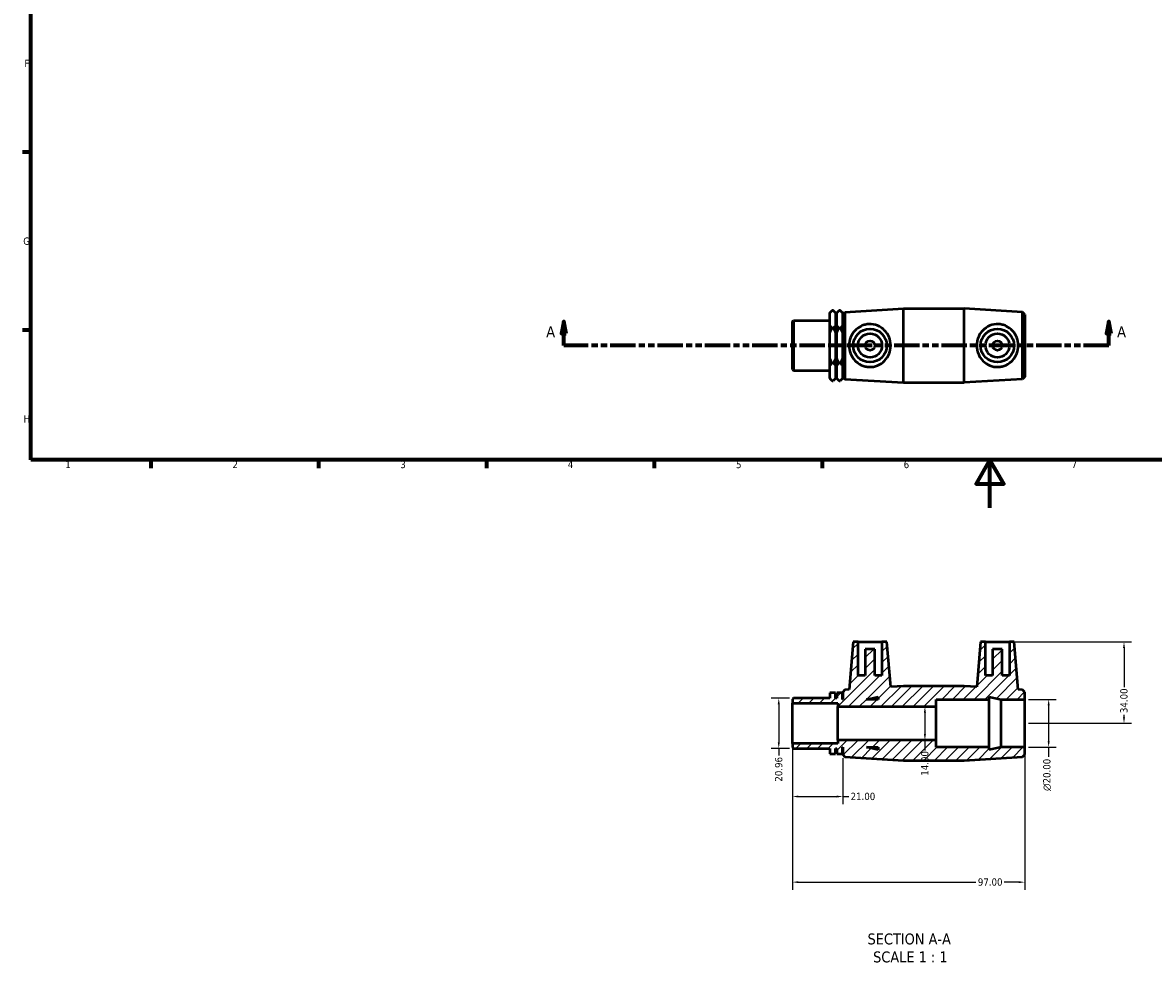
# Model space of a CAD drawing. Header units: millimetres. Extents: x -4 to 905, y -189 to 594.
# Tile 1 of 3: x 17 to 489, y -189 to 203. Entities that reach past the tile are written whole.
import ezdxf

# ---------------------------------------------------------------- set-up
doc = ezdxf.new("R2010")
doc.units = ezdxf.units.MM
doc.linetypes.add('DOUBLE_DASH_CHAIN', pattern=[1.2403, 0.6614, -0.0827, 0.1654, -0.0827, 0.1654, -0.0827])
for name, color, linetype, lineweight in [('Border (ANSI)', 7, 'Continuous', 70), ('Dimension (ANSI)', 7, 'Continuous', 25), ('Hatch (ANSI)', 7, 'Continuous', 18), ('Section Line (ANSI)', 7, 'DOUBLE_DASH_CHAIN', 70), ('Symbol (ANSI)', 7, 'Continuous', 25), ('Visible (ANSI)', 7, 'Continuous', 50)]:
    doc.layers.add(name, color=color, linetype=linetype, lineweight=lineweight)
doc.styles.add('Label Text (ANSI)', font='tahoma.ttf')
doc.styles.add('Note Text (ANSI)', font='tahoma.ttf')
doc.dimstyles.new('Default - mm (ANSI)', dxfattribs={"dimtxt": 3.048, "dimasz": 2.5, "dimexe": 3.175, "dimexo": 1.6002, "dimgap": 0.8, "dimtad": 0, "dimtoh": 1, "dimrnd": 1e-08, "dimzin": 4, "dimdsep": 46, "dimtxsty": 'Note Text (ANSI)', "dimcen": 0.09, "dimdle": 10, "dimclrd": 256, "dimclre": 256, "dimclrt": 256, "dimadec": 1, "dimazin": 1, "dimtfac": 1, "dimtofl": 0, "dimtmove": 0, "dimatfit": 3, "dimfxl": 1, "dimtolj": 1, "dimtzin": 4, "dimlwd": -1, "dimlwe": -1, "dimarcsym": 0})

# ---------------------------------------------------------------- blocks, each defined once
blk = doc.blocks.new('Borders Default Border')
at = {"layer": 'Border (ANSI)'}
for p, q in [((20, 148.5), (16.55, 148.5)), ((20, 74.25), (16.55, 74.25)), ((70.08, 20), (70.08, 16.55)), ((140.17, 20), (140.17, 16.55)), ((210.25, 20), (210.25, 16.55)), ((280.33, 20), (280.33, 16.55)), ((350.42, 20), (350.42, 16.55))]:
    blk.add_line(p, q, dxfattribs=at)
at = {"layer": 'Border (ANSI)', "flags": 128}
for points in [[(20, 20), (20, 574), (821, 574), (821, 20), (20, 20)], [(420.5, 0), (420.5, 20), (414.73, 10), (426.27, 10), (420.5, 20)]]:
    blk.add_lwpolyline(points, dxfattribs=at)
at = {"layer": 'Border (ANSI)', "char_height": 3.05, "attachment_point": 7, "style": 'Note Text (ANSI)'}
for s, insert in [('F', (17.29, 184.1)), ('G', (16.81, 109.79)), ('H', (16.97, 35.6)), ('1', (34.35, 16.55)), ('2', (104.2, 16.55)), ('3', (174.26, 16.49)), ('4', (244.23, 16.55)), ('5', (314.48, 16.49)), ('6', (384.49, 16.49)), ('7', (454.6, 16.55))]:
    blk.add_mtext(s, dxfattribs=dict(at, insert=insert))
blk = doc.blocks.new('2dTransSection0')
at = {"layer": 'Section Line (ANSI)', "linetype": 'Continuous'}
for p, q in [((242.58, 77.76), (241.58, 72.76)), ((242.58, 72.76), (242.58, 77.76)), ((243.58, 72.76), (242.58, 77.76)), ((470.16, 77.76), (469.16, 72.76)), ((470.16, 72.76), (470.16, 77.76)), ((471.16, 72.76), (470.16, 77.76)), ((241.58, 72.76), (243.58, 72.76)), ((242.58, 67.76), (242.58, 72.76)), ((469.16, 72.76), (471.16, 72.76)), ((470.16, 67.76), (470.16, 72.76)), ((252.74, 67.76), (242.58, 67.76)), ((470.16, 67.76), (459.99, 67.76))]:
    blk.add_line(p, q, dxfattribs=at)
at = {"layer": 'Section Line (ANSI)', "linetype": 'DOUBLE_DASH_CHAIN', "ltscale": 15.935683}
blk.add_line((470.16, 67.76), (242.58, 67.76), dxfattribs=at)
at = {"layer": 'Section Line (ANSI)', "linetype": 'Continuous', "flags": 128}
for points in [[(243.58, 72.76), (242.58, 77.76), (241.58, 72.76), (243.58, 72.76)], [(471.16, 72.76), (470.16, 77.76), (469.16, 72.76), (471.16, 72.76)]]:
    blk.add_lwpolyline(points, dxfattribs=at)
at = {"layer": 'Section Line (ANSI)'}
for points in [[(243.58, 72.76), (242.58, 77.76), (241.58, 72.76), (243.58, 72.76)], [(471.16, 72.76), (470.16, 77.76), (469.16, 72.76), (471.16, 72.76)]]:
    blk.add_solid(points, dxfattribs=at)
at = {"layer": 'Section Line (ANSI)', "char_height": 4.57, "attachment_point": 7, "style": 'Label Text (ANSI)'}
for insert in [(235.22, 71.26), (473.63, 71.26)]:
    blk.add_mtext('A', dxfattribs=dict(at, insert=insert))
blk = doc.blocks.new('*D7')
at = {"layer": 'Defpoints', "color": 0, "transparency": 16777216}
for p in [(435.03, -80.05), (435.03, -100.05), (445.03, -100.05)]:
    blk.add_point(p, dxfattribs=at)
at = {"layer": 'Dimension (ANSI)', "transparency": 16777216}
for p, q in [((436.63, -80.05), (448.21, -80.05)), ((445.03, -82.55), (445.03, -97.55)), ((436.63, -100.05), (448.21, -100.05)), ((445.03, -100.05), (445.03, -103.98))]:
    blk.add_line(p, q, dxfattribs=at)
for points in [[(444.61, -82.55), (445.45, -82.55), (445.03, -80.05)], [(444.61, -97.55), (445.45, -97.55), (445.03, -100.05)]]:
    blk.add_solid(points, dxfattribs=at)
at = {"layer": 'Dimension (ANSI)', "transparency": 16777216, "insert": (442.74, -118.32), "char_height": 3.048, "attachment_point": 1, "rotation": 90, "style": 'Note Text (ANSI)'}
blk.add_mtext('\\A1;\\fAIGDT|b0|i0;\\H3.0480;\\ln\\fTahoma|b0|i0;\\H3.0480;20.00', dxfattribs=at)
blk = doc.blocks.new('*D8')
at = {"layer": 'Defpoints', "color": 0, "transparency": 16777216}
for p in [(428.63, -56.05), (435.03, -90.05), (476.5, -90.05)]:
    blk.add_point(p, dxfattribs=at)
at = {"layer": 'Dimension (ANSI)', "transparency": 16777216}
for p, q in [((430.23, -56.05), (479.68, -56.05)), ((476.5, -58.55), (476.5, -74.91)), ((476.5, -87.55), (476.5, -86.57)), ((436.63, -90.05), (479.68, -90.05))]:
    blk.add_line(p, q, dxfattribs=at)
for points in [[(476.09, -58.55), (476.92, -58.55), (476.5, -56.05)], [(476.09, -87.55), (476.92, -87.55), (476.5, -90.05)]]:
    blk.add_solid(points, dxfattribs=at)
at = {"layer": 'Dimension (ANSI)', "transparency": 16777216, "insert": (474.92, -85.77), "char_height": 3.048, "attachment_point": 1, "rotation": 90, "style": 'Note Text (ANSI)'}
blk.add_mtext('\\A1;34.00', dxfattribs=at)
blk = doc.blocks.new('*D9')
at = {"layer": 'Defpoints', "color": 0, "transparency": 16777216}
for p in [(338.45, -79.57), (332.33, -100.53), (338.45, -100.53)]:
    blk.add_point(p, dxfattribs=at)
at = {"layer": 'Dimension (ANSI)', "transparency": 16777216}
for p, q in [((336.85, -79.57), (329.15, -79.57)), ((332.33, -82.07), (332.33, -98.03)), ((336.85, -100.53), (329.15, -100.53)), ((332.33, -100.53), (332.33, -103.55))]:
    blk.add_line(p, q, dxfattribs=at)
for points in [[(331.91, -82.07), (332.74, -82.07), (332.33, -79.57)], [(331.91, -98.03), (332.74, -98.03), (332.33, -100.53)]]:
    blk.add_solid(points, dxfattribs=at)
at = {"layer": 'Dimension (ANSI)', "transparency": 16777216, "insert": (330.74, -114.41), "char_height": 3.048, "attachment_point": 1, "rotation": 90, "style": 'Note Text (ANSI)'}
blk.add_mtext('\\A1;20.96', dxfattribs=at)
blk = doc.blocks.new('*D10')
at = {"layer": 'Defpoints', "color": 0, "transparency": 16777216}
for p in [(338.03, -98.43), (359.03, -103.07), (359.03, -120.63)]:
    blk.add_point(p, dxfattribs=at)
at = {"layer": 'Dimension (ANSI)', "transparency": 16777216}
for p, q in [((338.03, -100.03), (338.03, -123.81)), ((359.03, -104.67), (359.03, -123.81)), ((340.53, -120.63), (356.53, -120.63)), ((359.03, -120.63), (361.53, -120.63))]:
    blk.add_line(p, q, dxfattribs=at)
for points in [[(340.53, -120.22), (340.53, -121.05), (338.03, -120.63)], [(356.53, -120.22), (356.53, -121.05), (359.03, -120.63)]]:
    blk.add_solid(points, dxfattribs=at)
at = {"layer": 'Dimension (ANSI)', "transparency": 16777216, "insert": (362.33, -119.05), "char_height": 3.048, "attachment_point": 1, "style": 'Note Text (ANSI)'}
blk.add_mtext('\\A1;21.00', dxfattribs=at)
blk = doc.blocks.new('*D11')
at = {"layer": 'Defpoints', "color": 0, "transparency": 16777216}
for p in [(338.03, -98.43), (435.03, -100.05), (435.03, -156.4)]:
    blk.add_point(p, dxfattribs=at)
at = {"layer": 'Dimension (ANSI)', "transparency": 16777216}
for p, q in [((338.03, -100.03), (338.03, -159.57)), ((435.03, -101.65), (435.03, -159.57)), ((340.53, -156.4), (414.67, -156.4)), ((432.53, -156.4), (426.39, -156.4))]:
    blk.add_line(p, q, dxfattribs=at)
for points in [[(340.53, -155.98), (340.53, -156.81), (338.03, -156.4)], [(432.53, -155.98), (432.53, -156.81), (435.03, -156.4)]]:
    blk.add_solid(points, dxfattribs=at)
at = {"layer": 'Dimension (ANSI)', "transparency": 16777216, "insert": (415.47, -154.81), "char_height": 3.048, "attachment_point": 1, "style": 'Note Text (ANSI)'}
blk.add_mtext('\\A1;97.00', dxfattribs=at)
blk = doc.blocks.new('*D12')
at = {"layer": 'Defpoints', "color": 0, "transparency": 16777216}
for p in [(393.36, -83.05), (393.36, -97.05), (393.36, -97.05)]:
    blk.add_point(p, dxfattribs=at)
at = {"layer": 'Dimension (ANSI)', "transparency": 16777216}
for p, q in [((393.36, -85.55), (393.36, -94.55)), ((393.36, -97.05), (393.36, -101.35))]:
    blk.add_line(p, q, dxfattribs=at)
for points in [[(392.95, -85.55), (393.78, -85.55), (393.36, -83.05)], [(392.95, -94.55), (393.78, -94.55), (393.36, -97.05)]]:
    blk.add_solid(points, dxfattribs=at)
at = {"layer": 'Dimension (ANSI)', "transparency": 16777216, "insert": (391.78, -111.94), "char_height": 3.048, "attachment_point": 1, "rotation": 90, "style": 'Note Text (ANSI)'}
blk.add_mtext('\\A1;14.00', dxfattribs=at)

msp = doc.modelspace()

# ---------------------------------------------------------------- hatches: boundary and pattern name
at = {"layer": 'Hatch (ANSI)'}
h = msp.add_hatch(dxfattribs=at)
h.set_pattern_fill('ANSI31', color=256, scale=25.4, style=0)
h.set_pattern_definition([(45, (0, 0), (-2.245064, 2.245064), [])])
h.paths.add_polyline_path([(398.031, -97.049), (356.931, -97.049), (356.931, -98.431), (338.031, -98.431), (338.031, -100.108), (338.45, -100.527), (353.681, -100.527), (353.681, -102.753), (356.044, -102.753), (356.044, -100.527), (356.569, -100.527), (356.569, -102.753), (358.931, -102.753), (358.931, -100.049), (359.031, -100.049), (359.031, -103.069), (359.959, -104.056), (384.365, -105.549), (409.698, -105.549), (434.103, -104.056), (435.031, -103.069), (435.031, -100.049), (425.165, -100.049), (420.231, -101.098), (420.231, -100.049), (398.031, -100.049)])
h.paths.add_polyline_path([(373.831, -101.098), (368.898, -100.049), (373.831, -100.049)], flags=0)
h.paths.add_polyline_path([(375.431, -56.049), (375.431, -70.049), (372.431, -70.049), (372.431, -59.049), (368.431, -59.049), (368.431, -70.049), (365.431, -70.049), (365.431, -56.049), (363.431, -56.049), (361.691, -75.937), (359.959, -76.043), (359.031, -77.029), (359.031, -80.049), (358.931, -80.049), (358.931, -77.346), (356.569, -77.346), (356.569, -79.572), (356.044, -79.572), (356.044, -77.346), (353.681, -77.346), (353.681, -79.572), (338.45, -79.572), (338.031, -79.991), (338.031, -81.667), (356.931, -81.667), (356.931, -83.049), (398.031, -83.049), (398.031, -80.049), (420.231, -80.049), (420.231, -79.001), (425.165, -80.049), (435.031, -80.049), (435.031, -77.029), (434.103, -76.043), (432.371, -75.937), (430.631, -56.049), (428.631, -56.049), (428.631, -70.049), (425.631, -70.049), (425.631, -59.049), (421.631, -59.049), (421.631, -70.049), (418.631, -70.049), (418.631, -56.049), (416.631, -56.049), (414.984, -74.873), (409.698, -74.549), (384.365, -74.549), (379.078, -74.873), (377.431, -56.049)])
h.paths.add_polyline_path([(368.898, -80.049), (373.831, -79.001), (373.831, -80.049)], flags=0)

# ---------------------------------------------------------------- linework, layer by layer
at = {"layer": 'Visible (ANSI)'}
for p, q in [((353.681, 81.496), (354.611, 82.426)), ((353.681, 81.375), (353.681, 81.496)), ((353.681, 76.143), (353.681, 81.375)), ((355.114, 82.426), (354.611, 82.426)), ((356.044, 81.496), (355.114, 82.426)), ((356.044, 81.496), (356.044, 81.375)), ((356.044, 81.375), (356.044, 76.143)), ((356.569, 81.496), (357.499, 82.426)), ((356.569, 81.375), (356.569, 81.496)), ((356.569, 76.143), (356.569, 81.375)), ((358.001, 82.426), (357.499, 82.426)), ((358.931, 81.496), (358.001, 82.426)), ((358.931, 81.496), (358.931, 81.375)), ((358.931, 81.375), (358.931, 76.143)), ((359.031, 80.777), (359.959, 81.764)), ((359.031, 54.737), (359.031, 80.777)), ((359.959, 81.764), (384.365, 83.257)), ((359.959, 81.764), (359.959, 53.751)), ((384.365, 52.257), (384.365, 83.257)), ((384.365, 83.257), (409.698, 83.257)), ((409.698, 52.257), (409.698, 83.257)), ((434.103, 81.764), (409.698, 83.257)), ((434.103, 53.751), (434.103, 81.764)), ((435.031, 80.777), (434.103, 81.764)), ((435.031, 80.777), (435.031, 54.737)), ((338.031, 77.816), (338.45, 78.235)), ((338.031, 57.699), (338.031, 77.816)), ((338.45, 78.235), (338.45, 57.28)), ((338.45, 78.235), (353.681, 78.235)), ((353.681, 72.989), (353.681, 76.143)), ((356.044, 78.235), (356.569, 78.235)), ((356.044, 76.143), (356.044, 72.989)), ((356.569, 72.989), (356.569, 76.143)), ((358.931, 77.757), (359.031, 77.757)), ((358.931, 76.143), (358.931, 72.989)), ((353.681, 62.526), (353.681, 72.989)), ((355.114, 75.092), (354.611, 75.092)), ((356.044, 72.989), (356.044, 62.526)), ((356.569, 62.526), (356.569, 72.989)), ((358.001, 75.092), (357.499, 75.092)), ((358.931, 72.989), (358.931, 62.526)), ((353.681, 59.372), (353.681, 62.526)), ((356.044, 62.526), (356.044, 59.372)), ((356.569, 59.372), (356.569, 62.526)), ((358.931, 62.526), (358.931, 59.372)), ((338.031, 57.699), (338.45, 57.28)), ((338.45, 57.28), (353.681, 57.28)), ((353.681, 54.14), (353.681, 59.372)), ((355.114, 60.423), (354.611, 60.423)), ((356.044, 59.372), (356.044, 54.14)), ((356.044, 57.28), (356.569, 57.28)), ((356.569, 54.14), (356.569, 59.372)), ((358.001, 60.423), (357.499, 60.423)), ((358.931, 59.372), (358.931, 54.14)), ((358.931, 57.757), (359.031, 57.757)), ((353.681, 54.019), (353.681, 54.14)), ((353.681, 54.019), (354.611, 53.089)), ((354.611, 53.089), (355.114, 53.089)), ((356.044, 54.019), (355.114, 53.089)), ((356.044, 54.14), (356.044, 54.019)), ((356.569, 54.019), (356.569, 54.14)), ((356.569, 54.019), (357.499, 53.089)), ((357.499, 53.089), (358.001, 53.089)), ((358.931, 54.019), (358.001, 53.089)), ((358.931, 54.14), (358.931, 54.019)), ((359.031, 54.737), (359.959, 53.751)), ((359.959, 53.751), (384.365, 52.257)), ((384.365, 52.257), (409.698, 52.257)), ((434.103, 53.751), (409.698, 52.257)), ((435.031, 54.737), (434.103, 53.751)), ((363.431, -56.049), (361.691, -75.937)), ((365.431, -56.049), (363.431, -56.049)), ((365.431, -70.049), (365.431, -56.049)), ((365.431, -56.049), (375.431, -56.049)), ((375.431, -56.049), (375.431, -70.049)), ((377.431, -56.049), (375.431, -56.049)), ((379.078, -74.873), (377.431, -56.049)), ((416.631, -56.049), (414.984, -74.873)), ((418.631, -56.049), (416.631, -56.049)), ((418.631, -70.049), (418.631, -56.049)), ((418.631, -56.049), (428.631, -56.049)), ((430.631, -56.049), (428.631, -56.049)), ((428.631, -56.049), (428.631, -70.049)), ((432.371, -75.937), (430.631, -56.049)), ((372.431, -59.049), (368.431, -59.049)), ((368.431, -59.049), (368.431, -70.049)), ((372.431, -70.049), (372.431, -59.049)), ((425.631, -59.049), (421.631, -59.049)), ((421.631, -59.049), (421.631, -70.049)), ((425.631, -70.049), (425.631, -59.049)), ((368.431, -70.049), (365.431, -70.049)), ((375.431, -70.049), (372.431, -70.049)), ((421.631, -70.049), (418.631, -70.049)), ((428.631, -70.049), (425.631, -70.049)), ((384.365, -74.549), (379.078, -74.873)), ((409.698, -74.549), (384.365, -74.549)), ((414.984, -74.873), (409.698, -74.549)), ((338.45, -79.572), (338.031, -79.991)), ((338.031, -79.991), (338.031, -81.667)), ((353.681, -79.572), (338.45, -79.572)), ((356.044, -77.346), (353.681, -77.346)), ((353.681, -77.346), (353.681, -79.572)), ((356.044, -79.572), (356.044, -77.346)), ((356.569, -79.572), (356.044, -79.572)), ((358.931, -77.346), (356.569, -77.346)), ((356.569, -77.346), (356.569, -79.572)), ((358.931, -80.049), (358.931, -77.346)), ((359.031, -80.049), (358.931, -80.049)), ((359.959, -76.043), (359.031, -77.029)), ((359.031, -77.029), (359.031, -80.049)), ((361.691, -75.937), (359.959, -76.043)), ((368.898, -80.049), (373.831, -79.001)), ((373.831, -80.049), (368.898, -80.049)), ((373.831, -79.001), (373.831, -80.049)), ((398.031, -83.049), (398.031, -80.049)), ((398.031, -80.049), (420.231, -80.049)), ((420.231, -80.049), (420.231, -79.001)), ((420.231, -79.001), (425.165, -80.049)), ((420.231, -100.049), (420.231, -80.049)), ((425.165, -80.049), (435.031, -80.049)), ((425.165, -100.049), (425.165, -80.049)), ((434.103, -76.043), (432.371, -75.937)), ((435.031, -77.029), (434.103, -76.043)), ((435.031, -80.049), (435.031, -77.029)), ((435.031, -100.049), (435.031, -80.049)), ((338.031, -81.667), (356.931, -81.667)), ((338.031, -98.431), (338.031, -81.667)), ((356.931, -81.667), (356.931, -83.049)), ((356.931, -83.049), (398.031, -83.049)), ((356.931, -97.049), (356.931, -83.049)), ((398.031, -97.049), (398.031, -83.049)), ((356.931, -98.431), (338.031, -98.431)), ((338.031, -98.431), (338.031, -100.108)), ((398.031, -97.049), (356.931, -97.049)), ((356.931, -97.049), (356.931, -98.431)), ((398.031, -100.049), (398.031, -97.049)), ((338.031, -100.108), (338.45, -100.527)), ((338.45, -100.527), (353.681, -100.527)), ((353.681, -100.527), (353.681, -102.753)), ((353.681, -102.753), (356.044, -102.753)), ((356.044, -102.753), (356.044, -100.527)), ((356.044, -100.527), (356.569, -100.527)), ((356.569, -100.527), (356.569, -102.753)), ((356.569, -102.753), (358.931, -102.753)), ((358.931, -102.753), (358.931, -100.049)), ((358.931, -100.049), (359.031, -100.049)), ((359.031, -100.049), (359.031, -103.069)), ((359.031, -103.069), (359.959, -104.056)), ((373.831, -101.098), (368.898, -100.049)), ((368.898, -100.049), (373.831, -100.049)), ((373.831, -100.049), (373.831, -101.098)), ((420.231, -100.049), (398.031, -100.049)), ((425.165, -100.049), (420.231, -101.098)), ((420.231, -101.098), (420.231, -100.049)), ((435.031, -100.049), (425.165, -100.049)), ((434.103, -104.056), (435.031, -103.069)), ((435.031, -103.069), (435.031, -100.049)), ((359.959, -104.056), (384.365, -105.549)), ((384.365, -105.549), (409.698, -105.549)), ((409.698, -105.549), (434.103, -104.056))]:
    msp.add_line(p, q, dxfattribs=at)
for centre, radius in [((370.431, 67.757), 7), ((370.431, 67.757), 5), ((423.631, 67.757), 7), ((423.631, 67.757), 5), ((370.431, 67.757), 2), ((423.631, 67.757), 2)]:
    msp.add_circle(centre, radius, dxfattribs=at)
for points in [[(353.681, 81.375), (354.068, 81.883), (354.611, 82.426)], [(355.114, 82.426), (355.657, 81.883), (356.044, 81.375)], [(356.569, 81.375), (356.956, 81.883), (357.499, 82.426)], [(358.001, 82.426), (358.544, 81.883), (358.931, 81.375)], [(354.611, 75.092), (354.068, 75.635), (353.681, 76.143)], [(356.044, 76.143), (355.657, 75.635), (355.114, 75.092)], [(357.499, 75.092), (356.956, 75.635), (356.569, 76.143)], [(358.931, 76.143), (358.544, 75.635), (358.001, 75.092)], [(353.681, 72.989), (354.068, 74.006), (354.611, 75.092)], [(355.114, 75.092), (355.657, 74.006), (356.044, 72.989)], [(356.569, 72.989), (356.956, 74.006), (357.499, 75.092)], [(358.001, 75.092), (358.544, 74.006), (358.931, 72.989)], [(354.611, 60.423), (354.068, 61.509), (353.681, 62.526)], [(356.044, 62.526), (355.657, 61.509), (355.114, 60.423)], [(357.499, 60.423), (356.956, 61.509), (356.569, 62.526)], [(358.931, 62.526), (358.544, 61.509), (358.001, 60.423)], [(353.681, 59.372), (354.068, 59.88), (354.611, 60.423)], [(355.114, 60.423), (355.657, 59.88), (356.044, 59.372)], [(356.569, 59.372), (356.956, 59.88), (357.499, 60.423)], [(358.001, 60.423), (358.544, 59.88), (358.931, 59.372)], [(354.611, 53.089), (354.068, 53.632), (353.681, 54.14)], [(356.044, 54.14), (355.657, 53.632), (355.114, 53.089)], [(357.499, 53.089), (356.956, 53.632), (356.569, 54.14)], [(358.931, 54.14), (358.544, 53.632), (358.001, 53.089)]]:
    msp.add_rational_spline(points, [1, 1.00274992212, 1], degree=2, dxfattribs=at)
for points, knots in [([(370.058, 58.802), (369.503, 58.823), (368.938, 58.9), (367.83, 59.171), (367.286, 59.365), (365.739, 60.096), (364.82, 60.795), (363.378, 62.353), (362.749, 63.328), (361.905, 65.475), (361.691, 66.648), (361.691, 68.867), (361.905, 70.04), (362.749, 72.187), (363.378, 73.162), (364.82, 74.72), (365.739, 75.418), (367.286, 76.15), (367.83, 76.344), (368.938, 76.615), (369.503, 76.692), (371.264, 76.758), (372.499, 76.531), (374.725, 75.605), (375.722, 74.905), (377.268, 73.321), (377.938, 72.333), (378.844, 70.133), (379.078, 68.917), (379.078, 66.598), (378.844, 65.382), (377.938, 63.181), (377.268, 62.194), (375.722, 60.61), (374.725, 59.91), (372.499, 58.984), (371.264, 58.757), (370.058, 58.802)], [0, 0, 0, 0, 0.166647, 0.166647, 0.333294, 0.333294, 0.666588, 0.666588, 0.9995766, 0.9995766, 1.3325652, 1.3325652, 1.6655539, 1.6655539, 1.9985425, 1.9985425, 2.3318365, 2.3318365, 2.4984835, 2.4984835, 2.6651305, 2.6651305, 3.0277371, 3.0277371, 3.3903438, 3.3903438, 3.7381856, 3.7381856, 4.0860274, 4.0860274, 4.4338692, 4.4338692, 4.781711, 4.781711, 5.1443176, 5.1443176, 5.5069243, 5.5069243, 5.5069243, 5.5069243]), ([(424.005, 58.802), (422.798, 58.757), (421.564, 58.984), (419.337, 59.91), (418.34, 60.61), (416.795, 62.194), (416.124, 63.181), (415.218, 65.382), (414.984, 66.598), (414.984, 68.917), (415.218, 70.133), (416.124, 72.333), (416.795, 73.321), (418.34, 74.905), (419.337, 75.605), (421.564, 76.531), (422.798, 76.758), (424.559, 76.692), (425.124, 76.615), (426.233, 76.344), (426.776, 76.15), (428.323, 75.418), (429.242, 74.72), (430.684, 73.162), (431.314, 72.187), (432.158, 70.04), (432.371, 68.867), (432.371, 66.648), (432.158, 65.475), (431.314, 63.328), (430.684, 62.353), (429.242, 60.795), (428.323, 60.096), (426.776, 59.365), (426.233, 59.171), (425.124, 58.9), (424.559, 58.823), (424.005, 58.802)], [0, 0, 0, 0, 0.3626066, 0.3626066, 0.7252133, 0.7252133, 1.0730551, 1.0730551, 1.4208969, 1.4208969, 1.7687387, 1.7687387, 2.1165805, 2.1165805, 2.4791872, 2.4791872, 2.8417938, 2.8417938, 3.0084408, 3.0084408, 3.1750878, 3.1750878, 3.5083818, 3.5083818, 3.8413704, 3.8413704, 4.174359, 4.174359, 4.5073477, 4.5073477, 4.8403363, 4.8403363, 5.1736303, 5.1736303, 5.3402773, 5.3402773, 5.5069243, 5.5069243, 5.5069243, 5.5069243])]:
    msp.add_open_spline(points, degree=3, knots=knots, dxfattribs=at)

# ---------------------------------------------------------------- block references
msp.add_blockref('Borders Default Border', (0, 0))
at = {"layer": 'Section Line (ANSI)'}
msp.add_blockref('2dTransSection0', (0, 0), dxfattribs=at)

# ---------------------------------------------------------------- texts
at = {"layer": 'Symbol (ANSI)', "char_height": 4.572, "attachment_point": 7, "style": 'Label Text (ANSI)'}
for s, insert in [('SECTION A-A', (369.412, -182.5)), ('SCALE 1 : 1', (371.731, -190.013))]:
    msp.add_mtext(s, dxfattribs=dict(at, insert=insert))

# ---------------------------------------------------------------- dimensions: what is measured, and where the dimension line sits
at = {"layer": 'Dimension (ANSI)'}
for base, p1, p2, angle, override, picture, middle in [((476.505, -90.049), (428.631, -56.049), (435.031, -90.049), 90, {"dimtoh": 0, "dimdec": 2, "dimtp": 0, "dimtm": 0, "dimtdec": 2, "dimatfit": 1}, '*D8', (476.505, -80.74)), ((332.326529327, -100.526852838), (338.450318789, -79.571852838), (338.450318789, -100.526852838), 90, {"dimtoh": 0, "dimdec": 2, "dimtp": 0, "dimtm": 0, "dimtdec": 2, "dimatfit": 2}, '*D9', (332.326529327, -109.378852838)), ((393.363, -97.049), (393.363, -83.049), (393.363, -97.049), 270, {"dimtoh": 0, "dimdec": 2, "dimse1": 1, "dimse2": 1, "dimtp": 0, "dimtm": 0, "dimtdec": 2, "dimatfit": 2}, '*D12', (393.363, -107.049)), ((359.031, -120.633), (338.031, -98.431), (359.031, -103.069), 180, {"dimtoh": 0, "dimdec": 2, "dimtp": 0, "dimtm": 0, "dimtdec": 2, "dimatfit": 2}, '*D10', (367.346, -120.633)), ((435.031, -156.396), (338.031, -98.431), (435.031, -100.049), 180, {"dimtoh": 0, "dimdec": 2, "dimtp": 0, "dimtm": 0, "dimtdec": 2, "dimatfit": 1}, '*D11', (420.531, -156.396))]:
    dim = msp.add_linear_dim(base=base, p1=p1, p2=p2, angle=angle, dimstyle='Default - mm (ANSI)', override=override, dxfattribs=at)
    dim.commit()
    dim.dimension.update_dxf_attribs({"geometry": picture, "text_midpoint": middle, "dimtype": 160})
dim = msp.add_linear_dim(base=(445.031, -100.049), p1=(435.031, -80.049), p2=(435.031, -100.049), angle=90, text='\\fAIGDT|b0|i0;\\H3.0480;\\ln\\fTahoma|b0|i0;\\H3.0480;<>', dimstyle='Default - mm (ANSI)', override={"dimtoh": 0, "dimdec": 2, "dimtp": 0, "dimtm": 0, "dimtdec": 2, "dimatfit": 2}, dxfattribs=at)
dim.commit()
dim.dimension.update_dxf_attribs({"geometry": '*D7', "text_midpoint": (445.031, -111.549), "dimtype": 160})

doc.saveas('drawing.dxf')
